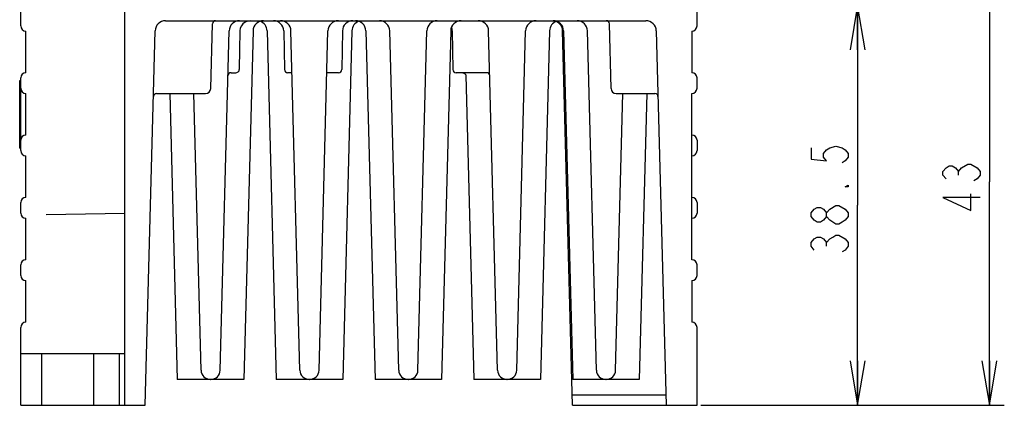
# Model space of a CAD drawing. Extents: x 29 to 410, y 13 to 287.
# Tile 2 of 16: x 53 to 119, y 50 to 76. Entities that reach past the tile are written whole.
import ezdxf

# ---------------------------------------------------------------- set-up
doc = ezdxf.new("R2010")
doc.units = 0
doc.header["$LTSCALE"] = 23.1
doc.layers.get('0').update_dxf_attribs({"linetype": 'CONTINUOUS'})
doc.layers.add('ALL_DIM', color=7, linetype='CONTINUOUS')
doc.dimstyles.get("Standard").update_dxf_attribs({"dimtxt": 2.5, "dimasz": 2.5, "dimexe": 1.25, "dimexo": 0.625, "dimtad": 1, "dimcen": 2.5, "dimazin": 3, "dimtfac": 1, "dimtmove": 0, "dimatfit": 3})

# ---------------------------------------------------------------- blocks, each defined once
blk = doc.blocks.new('_OPEN')
at = {"color": 0, "linetype": 'BYBLOCK'}
for p, q in [((0, 0), (-1, 0.167)), ((-1, -0.167), (0, 0)), ((-1, 0), (0, 0))]:
    blk.add_line(p, q, dxfattribs=at)
blk = doc.blocks.new('*D10')
at = {"layer": 'ALL_DIM', "color": 2, "linetype": 'CONTINUOUS'}
for p, q in [((97.104, 79.952), (119.289, 79.952)), ((118.289, 79.952), (118.289, 64.902)), ((118.289, 49.852), (118.289, 64.902)), ((98.866, 49.852), (119.289, 49.852))]:
    blk.add_line(p, q, dxfattribs=at)
at = {"layer": 'ALL_DIM', "color": 2, "linetype": 'CONTINUOUS', "xscale": 3, "yscale": 3, "zscale": 3}
for p, rotation in [((118.289, 79.952), 90), ((118.289, 49.852), 270)]:
    blk.add_blockref('_OPEN', p, dxfattribs=dict(at, rotation=rotation))
blk = doc.blocks.new('*D11')
at = {"layer": 'ALL_DIM', "color": 2, "linetype": 'CONTINUOUS'}
for p, q in [((98.516, 76.802), (110.416, 76.802)), ((109.416, 76.802), (109.416, 63.327)), ((109.416, 49.852), (109.416, 63.327)), ((98.866, 49.852), (110.416, 49.852))]:
    blk.add_line(p, q, dxfattribs=at)
at = {"layer": 'ALL_DIM', "color": 2, "linetype": 'CONTINUOUS', "xscale": 3, "yscale": 3, "zscale": 3}
for p, rotation in [((109.416, 76.802), 90), ((109.416, 49.852), 270)]:
    blk.add_blockref('_OPEN', p, dxfattribs=dict(at, rotation=rotation))

msp = doc.modelspace()

# ---------------------------------------------------------------- linework, layer by layer
at = {"color": 7, "linetype": 'CONTINUOUS'}
for p, q in [((53.116, 75.402), (53.116, 76.802)), ((60.116, 49.852), (60.116, 76.802)), ((98.616, 75.402), (98.616, 76.802)), ((62.858, 75.752), (95.175, 75.752)), ((65.9, 71.193), (66.014, 75.548)), ((92.833, 71.193), (92.718, 75.548)), ((53.466, 72.252), (53.466, 75.052)), ((61.498, 49.852), (62.158, 75.071)), ((66.537, 52.216), (67.136, 75.071)), ((68.746, 75.071), (68.131, 51.602)), ((69.687, 75.071), (70.301, 51.602)), ((70.812, 75.065), (70.858, 72.459)), ((71.895, 52.216), (71.297, 75.071)), ((73.187, 52.216), (73.786, 75.071)), ((74.761, 75.065), (74.715, 72.459)), ((75.396, 75.071), (74.781, 51.602)), ((76.337, 75.071), (76.951, 51.602)), ((78.545, 52.216), (77.947, 75.071)), ((79.837, 52.216), (80.436, 75.071)), ((82.046, 75.071), (81.431, 51.602)), ((82.152, 75.065), (82.198, 72.459)), ((85.195, 52.216), (84.597, 75.071)), ((86.487, 52.216), (87.086, 75.071)), ((88.696, 75.071), (88.081, 51.602)), ((90.235, 49.852), (89.574, 75.071)), ((89.637, 75.071), (90.251, 51.602)), ((91.845, 52.216), (91.247, 75.071)), ((95.874, 75.071), (96.535, 49.852)), ((98.266, 75.052), (98.266, 72.252)), ((67.267, 72.252), (67.581, 72.252)), ((67.819, 72.438), (67.82, 72.459)), ((67.821, 72.532), (67.82, 72.459)), ((71.371, 72.252), (71.068, 72.252)), ((74.497, 72.252), (73.712, 72.252)), ((84.466, 72.252), (82.417, 72.252)), ((53.046, 67.177), (53.046, 71.727)), ((53.046, 71.727), (53.116, 71.727)), ((53.116, 67.002), (53.116, 71.902)), ((83.065, 72.085), (83.601, 51.602)), ((98.616, 71.202), (98.616, 71.902)), ((53.466, 68.052), (53.466, 70.852)), ((62.253, 70.852), (65.539, 70.852)), ((63.147, 70.852), (63.651, 51.602)), ((65.245, 52.216), (64.757, 70.852)), ((93.137, 52.216), (93.626, 70.852)), ((93.194, 70.852), (95.78, 70.852)), ((95.236, 70.852), (94.731, 51.602)), ((98.266, 59.652), (98.266, 70.852)), ((98.616, 67.702), (98.616, 67.002)), ((53.046, 67.177), (53.116, 67.177)), ((53.466, 63.852), (53.466, 66.652)), ((53.116, 62.802), (53.116, 63.502)), ((98.616, 63.502), (98.616, 62.802)), ((53.466, 59.652), (53.466, 62.452)), ((54.838, 62.71), (60.116, 62.802)), ((53.116, 58.602), (53.116, 59.302)), ((98.616, 58.602), (98.616, 59.302)), ((53.466, 55.452), (53.466, 58.252)), ((98.266, 58.252), (98.266, 55.452)), ((53.116, 49.852), (53.116, 55.102)), ((98.616, 49.852), (98.616, 55.102)), ((53.116, 53.352), (60.116, 53.352)), ((54.516, 53.352), (54.516, 49.852)), ((58.016, 53.352), (58.016, 49.852)), ((59.766, 49.852), (59.766, 53.352)), ((68.131, 51.602), (63.651, 51.602)), ((74.781, 51.602), (70.301, 51.602)), ((81.431, 51.602), (76.951, 51.602)), ((88.081, 51.602), (83.601, 51.602)), ((94.731, 51.602), (90.251, 51.602)), ((90.216, 50.552), (96.516, 50.552)), ((53.116, 49.852), (61.498, 49.852)), ((90.235, 49.852), (98.616, 49.852))]:
    msp.add_line(p, q, dxfattribs=at)
for points in [[(68.555, 75.752), (68.377, 75.728), (68.211, 75.658), (68.068, 75.547), (67.959, 75.404), (67.89, 75.24), (67.865, 75.065)], [(67.865, 75.065), (67.843, 73.771), (67.821, 72.532)], [(67.581, 72.252), (67.646, 72.259), (67.7, 72.277), (67.744, 72.303), (67.777, 72.337)], [(67.777, 72.337), (67.801, 72.376), (67.815, 72.417), (67.819, 72.438)], [(82.865, 72.252), (82.887, 72.251), (82.96, 72.229), (83.016, 72.186), (83.05, 72.137), (83.063, 72.099), (83.065, 72.087)], [(83.065, 72.087), (83.065, 72.084), (83.065, 72.085)]]:
    msp.add_lwpolyline(points, dxfattribs=at)
for centre, radius, start, end in [((62.858, 75.052), 0.7, 90, 178.5), ((66.224, 75.542), 0.21, 90.00016, 178.5), ((67.836, 75.052), 0.7, 90, 178.5), ((69.446, 75.052), 0.7, 90, 178.5), ((68.987, 75.052), 0.7, 1.5, 70.72436), ((70.112, 75.052), 0.7, 1, 90), ((70.597, 75.052), 0.7, 1.5, 90), ((74.486, 75.052), 0.7, 90, 178.5), ((75.46, 75.052), 0.7, 90, 179), ((76.096, 75.052), 0.7, 109.27564, 178.5), ((75.637, 75.052), 0.7, 1.5, 90), ((77.247, 75.052), 0.7, 1.5, 90), ((81.136, 75.052), 0.7, 90, 178.5), ((82.746, 75.052), 0.7, 90, 178.5), ((83.897, 75.052), 0.7, 1.5, 90), ((87.786, 75.052), 0.7, 90, 178.5), ((89.396, 75.052), 0.7, 109.27564, 178.5), ((88.937, 75.052), 0.7, 1.5, 90), ((88.875, 75.052), 0.7, 1.5, 67.95576), ((90.547, 75.052), 0.7, 1.5, 90), ((92.509, 75.542), 0.21, 1.5, 89.99984), ((95.175, 75.052), 0.7, 1.5, 90), ((53.466, 75.402), 0.35, 180, 270), ((81.452, 75.052), 0.7, 1, 21.43177), ((98.266, 75.402), 0.35, 270, 360), ((53.466, 71.902), 0.35, 90, 180), ((67.267, 72.042), 0.21, 90, 178.49982), ((71.068, 72.462), 0.21, 181, 270), ((74.505, 72.462), 0.21, 270, 359), ((82.408, 72.462), 0.21, 181, 270), ((84.466, 72.042), 0.21, 1.5, 90), ((98.266, 71.902), 0.35, 0, 90), ((53.466, 71.202), 0.35, 180, 270), ((65.55, 71.202), 0.35, 270, 358.5), ((93.182, 71.202), 0.35, 181.5, 270), ((98.266, 71.202), 0.35, 270, 360), ((62.253, 70.642), 0.21, 90, 178.5), ((95.78, 70.642), 0.21, 1.50046, 90.00001), ((53.466, 67.702), 0.35, 90, 180), ((98.266, 67.702), 0.35, 0, 90), ((53.466, 67.002), 0.35, 180, 270), ((98.266, 67.002), 0.35, 270, 360), ((53.466, 63.502), 0.35, 90, 180), ((98.266, 63.502), 0.35, 0, 90), ((53.466, 62.802), 0.35, 180, 270), ((98.266, 62.802), 0.35, 270, 360), ((53.466, 59.302), 0.35, 90, 180), ((98.266, 59.302), 0.35, 0, 90), ((53.466, 58.602), 0.35, 180, 270), ((98.266, 58.602), 0.35, 270, 360), ((53.466, 55.102), 0.35, 90, 180), ((98.266, 55.102), 0.35, 0, 90), ((65.875, 52.232), 0.63, 181.5, 270), ((65.908, 52.232), 0.63, 270, 358.5), ((72.525, 52.232), 0.63, 181.5, 270), ((72.558, 52.232), 0.63, 270, 358.5), ((79.175, 52.232), 0.63, 181.5, 270), ((79.208, 52.232), 0.63, 270, 358.5), ((85.825, 52.232), 0.63, 181.5, 270), ((85.858, 52.232), 0.63, 270, 358.5), ((92.475, 52.232), 0.63, 181.5, 270), ((92.508, 52.232), 0.63, 270, 358.5)]:
    msp.add_arc(centre, radius, start, end, dxfattribs=at)
at = {"layer": 'ALL_DIM', "color": 2, "linetype": 'CONTINUOUS'}
for p, q in [((116.206, 65.353), (116.206, 65.603)), ((107.333, 60.56), (107.333, 60.81))]:
    msp.add_line(p, q, dxfattribs=at)
for points in [[(106.291, 67.185), (106.291, 66.435), (107.333, 66.31), (107.124, 66.56), (107.124, 66.81), (107.333, 67.06), (107.541, 67.185), (107.958, 67.31), (108.374, 67.185), (108.583, 67.06), (108.791, 66.81), (108.791, 66.56), (108.583, 66.31), (108.374, 66.185)], [(115.372, 65.103), (115.164, 65.353), (115.164, 65.603), (115.372, 65.853), (115.581, 65.978), (115.789, 65.978), (115.997, 65.853), (116.206, 65.603), (116.414, 65.853)], [(116.414, 65.853), (116.831, 66.103), (117.039, 66.103), (117.456, 65.853)], [(117.456, 65.853), (117.664, 65.603), (117.664, 65.353), (117.456, 65.103), (117.247, 64.978)], [(108.791, 64.685), (108.791, 64.56), (108.583, 64.56), (108.791, 64.685)], [(117.664, 63.853), (115.164, 63.853), (117.039, 62.978), (117.039, 64.103)], [(107.333, 62.56), (107.124, 62.31), (106.916, 62.185), (106.708, 62.185), (106.499, 62.31), (106.291, 62.56), (106.291, 62.81), (106.499, 63.06), (106.708, 63.185), (106.916, 63.185), (107.124, 63.06), (107.333, 62.81)], [(107.958, 62.06), (107.541, 62.31), (107.333, 62.56), (107.333, 62.81), (107.541, 63.06)], [(107.541, 63.06), (107.958, 63.31), (108.166, 63.31)], [(108.166, 63.31), (108.583, 63.06), (108.791, 62.81), (108.791, 62.56)], [(108.791, 62.56), (108.583, 62.31), (108.374, 62.185), (108.166, 62.06), (107.958, 62.06)], [(106.499, 60.31), (106.291, 60.56), (106.291, 60.81), (106.499, 61.06), (106.708, 61.185), (106.916, 61.185), (107.124, 61.06), (107.333, 60.81), (107.541, 61.06), (107.749, 61.185), (107.958, 61.31), (108.166, 61.31), (108.583, 61.06)], [(108.583, 61.06), (108.791, 60.81), (108.791, 60.56), (108.583, 60.31), (108.374, 60.185)]]:
    msp.add_lwpolyline(points, dxfattribs=at)

# ---------------------------------------------------------------- dimensions: what is measured, and where the dimension line sits
for base, p1, picture, middle in [((118.289, 49.852), (97.104, 79.952), '*D10', (117.664, 62.478)), ((109.416, 49.852), (98.516, 76.802), '*D11', (108.791, 59.685))]:
    dim = msp.add_linear_dim(base=base, p1=p1, p2=(98.866, 49.852), angle=270, dimstyle='Standard', dxfattribs=at)
    dim.commit()
    dim.dimension.update_dxf_attribs({"geometry": picture, "text_midpoint": middle, "dimtype": 128})

doc.saveas('drawing.dxf')
